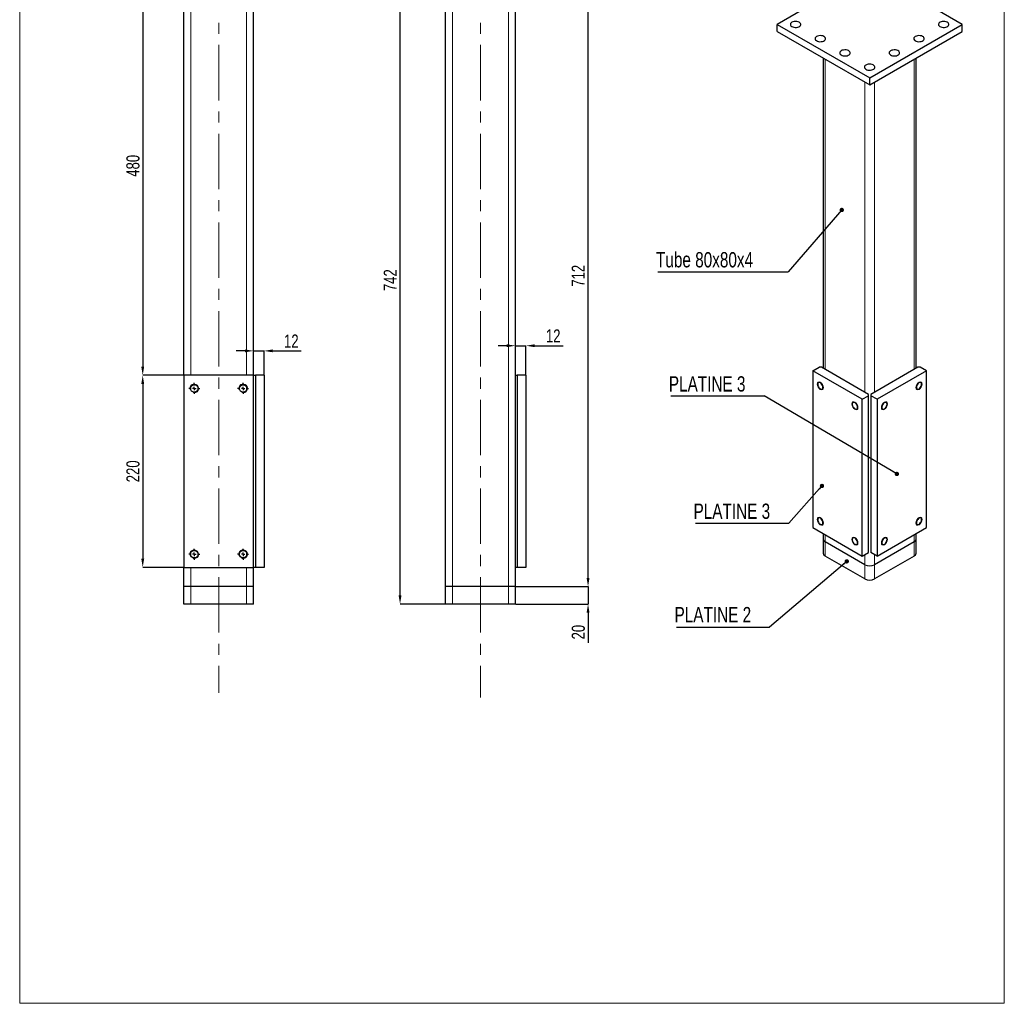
# Model space of a CAD drawing. Header units: millimetres. Extents: x 0 to 841, y 0 to 594.
# Tile 3 of 7: x 252 to 478, y 238 to 464. Entities that reach past the tile are written whole.
import ezdxf

# ---------------------------------------------------------------- set-up
doc = ezdxf.new("R2010")
doc.units = ezdxf.units.MM
doc.header["$PDSIZE"] = -1
doc.linetypes.add('CENTERX2', pattern=[20.32, 12.7, -2.54, 2.54, -2.54])
for name, color, linetype in [('COTES', 1, 'Continuous'), ('NOTES', 6, 'Continuous'), ('TRAIT-FINS', 9, 'Continuous'), ('TRAIT-MIXTES', 3, 'CENTERX2')]:
    doc.layers.add(name, color=color, linetype=linetype)
doc.layers.add('TRAIT-FORT', color=4, linetype='Continuous', lineweight=25)
doc.styles.add('SLDTEXTSTYLE0', font='TXT', dxfattribs={"width": 0.75})
doc.dimstyles.new('SLDDIMSTYLE5', dxfattribs={"dimtxt": 3, "dimasz": 2, "dimexe": 0, "dimexo": 0.0625, "dimgap": 0.75, "dimtad": 1, "dimlfac": 5, "dimrnd": 1e-09, "dimzin": 12, "dimdsep": 46, "dimtxsty": 'SLDTEXTSTYLE0', "dimsah": 1, "dimcen": 0.09, "dimadec": 0, "dimazin": 3, "dimtfac": 1, "dimtofl": 0, "dimtmove": 0, "dimatfit": 3, "dimfxl": 1, "dimfrac": 2, "dimtolj": 1, "dimtzin": 12, "dimarcsym": 0})
doc.dimstyles.new('SLDDIMSTYLE6', dxfattribs={"dimtxt": 3, "dimasz": 2, "dimexe": 0, "dimexo": 0.0625, "dimgap": 0.75, "dimtad": 1, "dimlfac": 5, "dimrnd": 1e-09, "dimzin": 12, "dimdsep": 46, "dimtxsty": 'SLDTEXTSTYLE0', "dimsah": 1, "dimcen": 0.09, "dimadec": 0, "dimazin": 3, "dimtfac": 1, "dimtmove": 0, "dimatfit": 0, "dimfxl": 1, "dimfrac": 2, "dimtolj": 1, "dimtzin": 12, "dimarcsym": 0})
doc.dimstyles.new('SLDDIMSTYLE8', dxfattribs={"dimtxt": 0.18, "dimasz": 1, "dimexe": 0, "dimexo": 0.0625, "dimgap": 0, "dimtad": 0, "dimtih": 1, "dimtoh": 1, "dimdec": 0, "dimrnd": 1e-09, "dimzin": 0, "dimdsep": 46, "dimtxsty": 'Standard', "dimblk1": 'DOT', "dimblk2": 'DOT', "dimsah": 1, "dimcen": 0.09, "dimadec": 0, "dimazin": 0, "dimtfac": 1, "dimtdec": 0, "dimtofl": 0, "dimtmove": 0, "dimatfit": 3, "dimldrblk": 'DOT', "dimfxl": 1, "dimfrac": 2, "dimtolj": 1, "dimtzin": 0, "dimarcsym": 0})

# ---------------------------------------------------------------- blocks, each defined once
blk = doc.blocks.new('_D_29')
at = {"layer": 'COTES', "color": 0, "lineweight": -2, "transparency": 16777216}
for p, q in [((342.69, 478.08), (339.3, 478.08)), ((339.3, 331.68), (339.3, 476.08)), ((349.69, 329.68), (339.3, 329.68))]:
    blk.add_line(p, q, dxfattribs=at)
at = {"layer": 'COTES', "color": 0, "transparency": 16777216}
for points in [[(338.97, 476.08), (339.63, 476.08), (339.3, 478.08)], [(338.97, 331.68), (339.63, 331.68), (339.3, 329.68)]]:
    blk.add_solid(points, dxfattribs=at)
at = {"layer": 'Defpoints', "color": 0, "transparency": 16777216}
for p in [(339.3, 478.08), (342.75, 478.08), (349.75, 329.68)]:
    blk.add_point(p, dxfattribs=at)
at = {"layer": 'COTES', "color": 0, "transparency": 16777216, "insert": (335.55, 403.88), "char_height": 3, "attachment_point": 2, "rotation": 90, "style": 'SLDTEXTSTYLE0'}
blk.add_mtext('\\A1;742', dxfattribs=at)
blk = doc.blocks.new('_D_30')
at = {"layer": 'COTES', "color": 0, "lineweight": -2, "transparency": 16777216}
for p, q in [((372.81, 476.08), (382.39, 476.08)), ((382.39, 335.68), (382.39, 474.08)), ((365.81, 333.68), (382.39, 333.68))]:
    blk.add_line(p, q, dxfattribs=at)
at = {"layer": 'COTES', "color": 0, "transparency": 16777216}
for points in [[(382.05, 474.08), (382.72, 474.08), (382.39, 476.08)], [(382.05, 335.68), (382.72, 335.68), (382.39, 333.68)]]:
    blk.add_solid(points, dxfattribs=at)
at = {"layer": 'Defpoints', "color": 0, "transparency": 16777216}
for p in [(372.75, 476.08), (382.39, 476.08), (365.75, 333.68)]:
    blk.add_point(p, dxfattribs=at)
at = {"layer": 'COTES', "color": 0, "transparency": 16777216, "insert": (378.64, 404.88), "char_height": 3, "attachment_point": 2, "rotation": 90, "style": 'SLDTEXTSTYLE0'}
blk.add_mtext('\\A1;712', dxfattribs=at)
blk = doc.blocks.new('_D_32')
at = {"layer": 'COTES', "color": 0, "lineweight": -2, "transparency": 16777216}
for p, q in [((382.39, 335.68), (382.39, 337.68)), ((365.81, 333.68), (382.39, 333.68)), ((382.39, 333.68), (382.39, 329.68)), ((365.81, 329.68), (382.39, 329.68)), ((382.39, 327.68), (382.39, 320.8))]:
    blk.add_line(p, q, dxfattribs=at)
at = {"layer": 'COTES', "color": 0, "transparency": 16777216}
for points in [[(382.05, 335.68), (382.72, 335.68), (382.39, 333.68)], [(382.05, 327.68), (382.72, 327.68), (382.39, 329.68)]]:
    blk.add_solid(points, dxfattribs=at)
at = {"layer": 'Defpoints', "color": 0, "transparency": 16777216}
for p in [(365.75, 333.68), (382.39, 333.68), (365.75, 329.68)]:
    blk.add_point(p, dxfattribs=at)
at = {"layer": 'COTES', "color": 0, "transparency": 16777216, "insert": (378.64, 323.24), "char_height": 3, "attachment_point": 2, "rotation": 90, "style": 'SLDTEXTSTYLE0'}
blk.add_mtext('\\A1;20', dxfattribs=at)
blk = doc.blocks.new('_D_33')
at = {"layer": 'COTES', "color": 0, "lineweight": -2, "transparency": 16777216}
for p, q in [((363.75, 388.86), (361.75, 388.86)), ((365.75, 382.14), (365.75, 388.86)), ((365.75, 388.86), (368.15, 388.86)), ((368.15, 382.14), (368.15, 388.86)), ((370.15, 388.86), (376.65, 388.86))]:
    blk.add_line(p, q, dxfattribs=at)
at = {"layer": 'COTES', "color": 0, "transparency": 16777216}
for points in [[(363.75, 389.19), (363.75, 388.53), (365.75, 388.86)], [(370.15, 389.19), (370.15, 388.53), (368.15, 388.86)]]:
    blk.add_solid(points, dxfattribs=at)
at = {"layer": 'Defpoints', "color": 0, "transparency": 16777216}
for p in [(368.15, 388.86), (365.75, 382.08), (368.15, 382.08)]:
    blk.add_point(p, dxfattribs=at)
at = {"layer": 'COTES', "color": 0, "transparency": 16777216, "insert": (374.4, 392.61), "char_height": 3, "attachment_point": 2, "style": 'SLDTEXTSTYLE0'}
blk.add_mtext('\\A1;12', dxfattribs=at)
blk = doc.blocks.new('_D_34')
at = {"layer": 'COTES', "color": 0, "lineweight": -2, "transparency": 16777216}
for p, q in [((282.66, 478.08), (280.31, 478.08)), ((280.31, 476.08), (280.31, 384.08)), ((289.66, 382.08), (280.31, 382.08))]:
    blk.add_line(p, q, dxfattribs=at)
at = {"layer": 'COTES', "color": 0, "transparency": 16777216}
for points in [[(279.98, 476.08), (280.65, 476.08), (280.31, 478.08)], [(279.98, 384.08), (280.65, 384.08), (280.31, 382.08)]]:
    blk.add_solid(points, dxfattribs=at)
at = {"layer": 'Defpoints', "color": 0, "transparency": 16777216}
for p in [(282.72, 478.08), (280.31, 382.08), (289.72, 382.08)]:
    blk.add_point(p, dxfattribs=at)
at = {"layer": 'COTES', "color": 0, "transparency": 16777216, "insert": (276.56, 430.08), "char_height": 3, "attachment_point": 2, "rotation": 90, "style": 'SLDTEXTSTYLE0'}
blk.add_mtext('\\A1;480', dxfattribs=at)
blk = doc.blocks.new('_D_35')
at = {"layer": 'COTES', "color": 0, "lineweight": -2, "transparency": 16777216}
for p, q in [((289.66, 382.08), (280.31, 382.08)), ((280.31, 380.08), (280.31, 340.08)), ((289.66, 338.08), (280.31, 338.08))]:
    blk.add_line(p, q, dxfattribs=at)
at = {"layer": 'COTES', "color": 0, "transparency": 16777216}
for points in [[(279.98, 380.08), (280.65, 380.08), (280.31, 382.08)], [(279.98, 340.08), (280.65, 340.08), (280.31, 338.08)]]:
    blk.add_solid(points, dxfattribs=at)
at = {"layer": 'Defpoints', "color": 0, "transparency": 16777216}
for p in [(289.72, 382.08), (280.31, 338.08), (289.72, 338.08)]:
    blk.add_point(p, dxfattribs=at)
at = {"layer": 'COTES', "color": 0, "transparency": 16777216, "insert": (276.56, 360.08), "char_height": 3, "attachment_point": 2, "rotation": 90, "style": 'SLDTEXTSTYLE0'}
blk.add_mtext('\\A1;220', dxfattribs=at)
blk = doc.blocks.new('_D_36')
at = {"layer": 'COTES', "color": 0, "lineweight": -2, "transparency": 16777216}
for p, q in [((303.72, 387.68), (301.72, 387.68)), ((305.72, 382.14), (305.72, 387.68)), ((305.72, 387.68), (308.12, 387.68)), ((308.12, 382.14), (308.12, 387.68)), ((310.12, 387.68), (316.62, 387.68))]:
    blk.add_line(p, q, dxfattribs=at)
at = {"layer": 'COTES', "color": 0, "transparency": 16777216}
for points in [[(303.72, 388.02), (303.72, 387.35), (305.72, 387.68)], [(310.12, 388.02), (310.12, 387.35), (308.12, 387.68)]]:
    blk.add_solid(points, dxfattribs=at)
at = {"layer": 'Defpoints', "color": 0, "transparency": 16777216}
for p in [(305.72, 387.68), (305.72, 382.08), (308.12, 382.08)]:
    blk.add_point(p, dxfattribs=at)
at = {"layer": 'COTES', "color": 0, "transparency": 16777216, "insert": (314.37, 391.43), "char_height": 3, "attachment_point": 2, "style": 'SLDTEXTSTYLE0'}
blk.add_mtext('\\A1;12', dxfattribs=at)
blk = doc.blocks.new('SW_CENTERMARKSYMBOL_24')
at = {"layer": 'TRAIT-MIXTES', "color": 0}
for p, q in [((-0.8, 0), (-1.25, 0)), ((0, 0), (-0.4, 0)), ((0, 0.8), (0, 1.25)), ((0, 0), (0, 0.4)), ((0, 0), (0, -0.4)), ((0, 0), (0.4, 0)), ((0.8, 0), (1.25, 0)), ((0, -0.8), (0, -1.25))]:
    blk.add_line(p, q, dxfattribs=at)
blk = doc.blocks.new('SW_CENTERMARKSYMBOL_25')
at = {"layer": 'TRAIT-MIXTES', "color": 0}
for p, q in [((-0.8, 0), (-1.25, 0)), ((0, 0), (-0.4, 0)), ((0, 0.8), (0, 1.25)), ((0, 0), (0, 0.4)), ((0, 0), (0, -0.4)), ((0, 0), (0.4, 0)), ((0.8, 0), (1.25, 0)), ((0, -0.8), (0, -1.25))]:
    blk.add_line(p, q, dxfattribs=at)
blk = doc.blocks.new('SW_CENTERMARKSYMBOL_26')
at = {"layer": 'TRAIT-MIXTES', "color": 0}
for p, q in [((-0.8, 0), (-1.25, 0)), ((0, 0), (-0.4, 0)), ((0, 0.8), (0, 1.25)), ((0, 0), (0, 0.4)), ((0, 0), (0, -0.4)), ((0, 0), (0.4, 0)), ((0.8, 0), (1.25, 0)), ((0, -0.8), (0, -1.25))]:
    blk.add_line(p, q, dxfattribs=at)
blk = doc.blocks.new('SW_CENTERMARKSYMBOL_27')
at = {"layer": 'TRAIT-MIXTES', "color": 0}
for p, q in [((-0.8, 0), (-1.25, 0)), ((0, 0), (-0.4, 0)), ((0, 0.8), (0, 1.25)), ((0, 0), (0, 0.4)), ((0, 0), (0, -0.4)), ((0, 0), (0.4, 0)), ((0.8, 0), (1.25, 0)), ((0, -0.8), (0, -1.25))]:
    blk.add_line(p, q, dxfattribs=at)
blk = doc.blocks.new('SW_NOTE_10')
at = {"layer": 'NOTES', "color": 0}
blk.add_line((-21.37, 0), (0, 0), dxfattribs=at)
at = {"layer": 'NOTES', "color": 0, "insert": (-21.84, 4.52), "char_height": 3.5, "attachment_point": 1, "style": 'SLDTEXTSTYLE0'}
blk.add_mtext('PLATINE 3', dxfattribs=at)
blk = doc.blocks.new('_Dot')
at = {"color": 0, "linetype": 'ByBlock', "lineweight": -2}
blk.add_line((-0.5, 0), (-1, 0), dxfattribs=at)
at = {"color": 0, "linetype": 'ByBlock', "const_width": 0.5}
blk.add_lwpolyline([(-0.25, 0, 1), (0.25, 0, 1)], format="xyb", close=True, dxfattribs=at)
blk = doc.blocks.new('SW_NOTE_11')
at = {"layer": 'NOTES', "color": 0}
blk.add_line((-21.37, 0), (0, 0), dxfattribs=at)
at = {"layer": 'NOTES', "color": 0, "insert": (-21.84, 4.51), "char_height": 3.5, "attachment_point": 1, "style": 'SLDTEXTSTYLE0'}
blk.add_mtext('PLATINE 3', dxfattribs=at)
blk = doc.blocks.new('SW_NOTE_12')
at = {"layer": 'NOTES', "color": 0}
blk.add_line((-21.37, 0), (0, 0), dxfattribs=at)
at = {"layer": 'NOTES', "color": 0, "insert": (-21.79, 4.6), "char_height": 3.5, "attachment_point": 1, "style": 'SLDTEXTSTYLE0'}
blk.add_mtext('PLATINE 2', dxfattribs=at)
blk = doc.blocks.new('SW_NOTE_13')
at = {"layer": 'NOTES', "color": 0}
blk.add_line((-29.88, 0), (0, 0), dxfattribs=at)
at = {"layer": 'NOTES', "color": 0, "insert": (-30.27, 4.52), "char_height": 3.5, "attachment_point": 1, "style": 'SLDTEXTSTYLE0'}
blk.add_mtext('Tube 80x80x4', dxfattribs=at)

msp = doc.modelspace()

# ---------------------------------------------------------------- linework, layer by layer
at = {"lineweight": 18}
for p, q in [((252.11, 568.9859), (252.11, 238.205)), ((477.801, 568.9859), (477.801, 238.205)), ((252.11, 238.205), (477.801, 238.205))]:
    msp.add_line(p, q, dxfattribs=at)
at = {"layer": 'TRAIT-FINS', "lineweight": 18}
for p, q in [((291.3232, 382.0797), (291.3232, 476.0797)), ((304.1232, 382.0797), (304.1232, 476.0797)), ((351.3494, 333.6797), (351.3494, 476.0797)), ((364.1494, 333.6797), (364.1494, 476.0797)), ((436.7569, 383.4367), (436.7569, 454.4767)), ((457.1216, 383.4367), (457.1216, 454.4767)), ((445.8079, 378.2117), (445.8079, 449.2516)), ((448.0706, 378.2117), (448.0706, 449.2516)), ((291.3232, 378.7925), (291.3232, 379.3669)), ((304.1232, 378.7925), (304.1232, 379.3669)), ((436.7569, 343.9161), (436.7569, 345.5495)), ((457.1216, 343.9161), (457.1216, 345.5495)), ((436.7569, 340.6499), (436.7569, 343.9161)), ((457.1216, 340.6499), (457.1216, 343.9161)), ((291.3232, 340.7925), (291.3232, 341.3669)), ((304.1232, 340.7925), (304.1232, 341.3669)), ((445.8079, 338.6911), (445.8079, 340.9776)), ((448.0706, 338.6911), (448.0706, 340.9776)), ((445.8079, 335.4249), (445.8079, 338.6911)), ((448.0706, 335.4249), (448.0706, 338.6911)), ((291.3232, 333.6797), (291.3232, 338.0797)), ((304.1232, 333.6797), (304.1232, 338.0797)), ((291.3232, 329.6797), (291.3232, 333.6797)), ((304.1232, 329.6797), (304.1232, 333.6797)), ((351.3494, 329.6797), (351.3494, 333.6797)), ((364.1494, 329.6797), (364.1494, 333.6797))]:
    msp.add_line(p, q, dxfattribs=at)
at = {"layer": 'TRAIT-FINS', "lineweight": 18, "flags": 128}
for points in [[(436.3326, 379.2726), (436.2788, 378.9912), (436.1255, 378.8148), (435.8961, 378.7702), (435.6255, 378.8643), (435.3549, 379.0826), (435.1255, 379.3921), (434.9723, 379.7455), (434.9184, 380.089), (434.9723, 380.3704), (435.1255, 380.5468), (435.3549, 380.5914), (435.6255, 380.4973), (435.8961, 380.279), (436.1255, 379.9695), (436.2788, 379.6161), (436.3326, 379.2726)], [(458.9601, 380.089), (458.9062, 379.7455), (458.753, 379.3921), (458.5236, 379.0826), (458.253, 378.8643), (457.9824, 378.7702), (457.753, 378.8148), (457.5997, 378.9912), (457.5458, 379.2726), (457.5997, 379.6161), (457.753, 379.9695), (457.9824, 380.279), (458.253, 380.4973), (458.5236, 380.5914), (458.753, 380.5468), (458.9062, 380.3704), (458.9601, 380.089)], [(444.2522, 374.7007), (444.1984, 374.4193), (444.0451, 374.2429), (443.8157, 374.1983), (443.5451, 374.2924), (443.2745, 374.5107), (443.0451, 374.8202), (442.8919, 375.1736), (442.838, 375.5171), (442.8919, 375.7985), (443.0451, 375.9749), (443.2745, 376.0195), (443.5451, 375.9255), (443.8157, 375.7071), (444.0451, 375.3977), (444.1984, 375.0443), (444.2522, 374.7007)], [(451.0405, 375.5171), (450.9866, 375.1736), (450.8334, 374.8202), (450.604, 374.5107), (450.3334, 374.2924), (450.0628, 374.1983), (449.8334, 374.2429), (449.6801, 374.4193), (449.6263, 374.7007), (449.6801, 375.0443), (449.8334, 375.3977), (450.0628, 375.7071), (450.3334, 375.9255), (450.604, 376.0195), (450.8334, 375.9749), (450.9866, 375.7985), (451.0405, 375.5171)], [(436.3326, 348.244), (436.2788, 347.9626), (436.1255, 347.7862), (435.8961, 347.7417), (435.6255, 347.8357), (435.3549, 348.0541), (435.1255, 348.3635), (434.9723, 348.7169), (434.9184, 349.0605), (434.9723, 349.3419), (435.1255, 349.5183), (435.3549, 349.5628), (435.6255, 349.4688), (435.8961, 349.2504), (436.1255, 348.941), (436.2788, 348.5876), (436.3326, 348.244)], [(458.9601, 349.0605), (458.9062, 348.7169), (458.753, 348.3635), (458.5236, 348.0541), (458.253, 347.8357), (457.9824, 347.7417), (457.753, 347.7862), (457.5997, 347.9626), (457.5458, 348.244), (457.5997, 348.5876), (457.753, 348.941), (457.9824, 349.2504), (458.253, 349.4688), (458.5236, 349.5628), (458.753, 349.5183), (458.9062, 349.3419), (458.9601, 349.0605)], [(444.2522, 343.6722), (444.1984, 343.3908), (444.0451, 343.2143), (443.8157, 343.1698), (443.5451, 343.2638), (443.2745, 343.4822), (443.0451, 343.7916), (442.8919, 344.145), (442.838, 344.4886), (442.8919, 344.77), (443.0451, 344.9464), (443.2745, 344.991), (443.5451, 344.8969), (443.8157, 344.6785), (444.0451, 344.3691), (444.1984, 344.0157), (444.2522, 343.6722)], [(451.0405, 344.4886), (450.9866, 344.145), (450.8334, 343.7916), (450.604, 343.4822), (450.3334, 343.2638), (450.0628, 343.1698), (449.8334, 343.2143), (449.6801, 343.3908), (449.6263, 343.6722), (449.6801, 344.0157), (449.8334, 344.3691), (450.0628, 344.6785), (450.3334, 344.8969), (450.604, 344.991), (450.8334, 344.9464), (450.9866, 344.77), (451.0405, 344.4886)]]:
    msp.add_lwpolyline(points, dxfattribs=at)
at = {"layer": 'TRAIT-FINS', "lineweight": 18}
for centre in [(292.1232, 379.0797), (303.3232, 379.0797), (292.1232, 341.0797), (303.3232, 341.0797)]:
    msp.add_arc(centre, 1, 255, 195, dxfattribs=at)
at = {"layer": 'TRAIT-FORT', "lineweight": 25}
for p, q in [((289.7232, 382.0797), (289.7232, 476.0797)), ((305.7232, 382.0797), (305.7232, 476.0797)), ((349.7494, 333.6797), (349.7494, 476.0797)), ((365.7494, 382.0797), (365.7494, 476.0797)), ((446.9392, 474.7238), (425.726, 462.4777)), ((468.1525, 462.4777), (446.9392, 474.7238)), ((425.726, 462.4777), (446.9392, 450.2316)), ((425.726, 460.8446), (425.726, 462.4777)), ((425.726, 460.8446), (446.9392, 448.5985)), ((446.9392, 450.2316), (468.1525, 462.4777)), ((446.9392, 448.5985), (468.1525, 460.8446)), ((468.1525, 460.8446), (468.1525, 462.4777)), ((436.2883, 454.7472), (436.2883, 383.7072)), ((457.5902, 383.7072), (457.5902, 454.7472)), ((446.9392, 448.5985), (446.9392, 450.2316)), ((433.9285, 383.1101), (435.3427, 383.9265)), ((435.9084, 383.9265), (435.3427, 383.9265)), ((446.6564, 377.7218), (435.9084, 383.9265)), ((457.9701, 383.9265), (447.2221, 377.7218)), ((458.5358, 383.9265), (457.9701, 383.9265)), ((459.95, 383.1101), (458.5358, 383.9265)), ((305.7232, 382.0797), (289.7232, 382.0797)), ((289.7232, 382.0797), (289.7232, 338.0797)), ((305.7232, 338.0797), (305.7232, 382.0797)), ((305.7232, 382.0797), (306.1232, 382.0797)), ((306.1232, 382.0797), (306.1232, 338.0797)), ((308.1232, 382.0797), (306.1232, 382.0797)), ((308.1232, 382.0797), (308.1232, 338.0797)), ((365.7494, 338.0797), (365.7494, 382.0797)), ((365.7494, 382.0797), (366.1494, 382.0797)), ((366.1494, 382.0797), (366.1494, 338.0797)), ((368.1494, 382.0797), (366.1494, 382.0797)), ((368.1494, 382.0797), (368.1494, 338.0797)), ((445.2422, 376.5788), (433.9285, 383.1101)), ((433.9285, 383.1101), (433.9285, 347.1823)), ((459.95, 383.1101), (448.6363, 376.5788)), ((459.95, 347.1823), (459.95, 383.1101)), ((445.2422, 376.5788), (446.6564, 377.3953)), ((446.6564, 377.3953), (446.6564, 377.7218)), ((446.6564, 341.4675), (446.6564, 377.3953)), ((447.2221, 377.7218), (447.2221, 377.3953)), ((448.6363, 376.5788), (447.2221, 377.3953)), ((447.2221, 377.3953), (447.2221, 341.4675)), ((445.2422, 340.6511), (445.2422, 376.5788)), ((448.6363, 376.5788), (448.6363, 340.6511)), ((433.9285, 347.1823), (445.2422, 340.6511)), ((436.2883, 345.82), (436.2883, 344.5692)), ((448.6363, 340.6511), (459.95, 347.1823)), ((457.5902, 344.5692), (457.5902, 345.82)), ((436.2883, 344.5692), (436.2883, 341.3031)), ((445.8079, 338.6911), (436.7569, 343.9161)), ((457.1216, 343.9161), (448.0706, 338.6911)), ((457.5902, 341.3031), (457.5902, 344.5692)), ((445.2422, 340.6511), (446.6564, 341.4675)), ((448.6363, 340.6511), (447.2221, 341.4675)), ((445.8079, 335.4249), (436.7569, 340.6499)), ((457.1216, 340.6499), (448.0706, 335.4249)), ((289.7232, 333.6797), (289.7232, 338.0797)), ((289.7232, 338.0797), (305.7232, 338.0797)), ((305.7232, 333.6797), (305.7232, 338.0797)), ((306.1232, 338.0797), (305.7232, 338.0797)), ((308.1232, 338.0797), (306.1232, 338.0797)), ((365.7494, 333.6797), (365.7494, 338.0797)), ((366.1494, 338.0797), (365.7494, 338.0797)), ((368.1494, 338.0797), (366.1494, 338.0797)), ((291.3232, 333.6797), (289.7232, 333.6797)), ((289.7232, 329.6797), (289.7232, 333.6797)), ((304.1232, 333.6797), (291.3232, 333.6797)), ((305.7232, 333.6797), (304.1232, 333.6797)), ((305.7232, 329.6797), (305.7232, 333.6797)), ((351.3494, 333.6797), (349.7494, 333.6797)), ((349.7494, 329.6797), (349.7494, 333.6797)), ((364.1494, 333.6797), (351.3494, 333.6797)), ((365.7494, 333.6797), (364.1494, 333.6797)), ((365.7494, 329.6797), (365.7494, 333.6797)), ((291.3232, 329.6797), (289.7232, 329.6797)), ((304.1232, 329.6797), (291.3232, 329.6797)), ((305.7232, 329.6797), (304.1232, 329.6797)), ((351.3494, 329.6797), (349.7494, 329.6797)), ((364.1494, 329.6797), (351.3494, 329.6797)), ((365.7494, 329.6797), (364.1494, 329.6797))]:
    msp.add_line(p, q, dxfattribs=at)
at = {"layer": 'TRAIT-FORT', "lineweight": 25, "flags": 128}
for points in [[(429.1202, 462.9676), (428.9358, 462.8304), (428.8163, 462.671), (428.7693, 462.4995), (428.7976, 462.3266), (428.8995, 462.1632), (429.0686, 462.0196), (429.2942, 461.9048), (429.5622, 461.8259), (429.8558, 461.7881), (430.1564, 461.7935), (430.4453, 461.842), (430.7042, 461.9303), (430.9169, 462.0531), (431.07, 462.2026), (431.1539, 462.3694), (431.1634, 462.5429), (431.0977, 462.7124), (430.9612, 462.8671), (430.7623, 462.9974), (430.5135, 463.095), (430.2305, 463.1538), (429.931, 463.1701), (429.6339, 463.143), (429.3578, 463.074), (429.1202, 462.9676)], [(463.0613, 462.9676), (462.8769, 462.8304), (462.7575, 462.671), (462.7104, 462.4995), (462.7387, 462.3266), (462.8406, 462.1632), (463.0097, 462.0196), (463.2353, 461.9048), (463.5033, 461.8259), (463.7969, 461.7881), (464.0975, 461.7935), (464.3864, 461.842), (464.6453, 461.9303), (464.858, 462.0531), (465.0111, 462.2026), (465.095, 462.3694), (465.1045, 462.5429), (465.0389, 462.7124), (464.9023, 462.8671), (464.7034, 462.9974), (464.4546, 463.095), (464.1716, 463.1538), (463.8721, 463.1701), (463.575, 463.143), (463.299, 463.074), (463.0613, 462.9676)], [(434.777, 459.7019), (434.5926, 459.5647), (434.4732, 459.4054), (434.4261, 459.2338), (434.4544, 459.061), (434.5563, 458.8976), (434.7254, 458.754), (434.951, 458.6391), (435.2191, 458.5603), (435.5126, 458.5224), (435.8133, 458.5279), (436.1021, 458.5763), (436.361, 458.6647), (436.5737, 458.7875), (436.7268, 458.937), (436.8108, 459.1037), (436.8202, 459.2773), (436.7546, 459.4467), (436.618, 459.6015), (436.4191, 459.7317), (436.1703, 459.8293), (435.8873, 459.8882), (435.5878, 459.9045), (435.2908, 459.8773), (435.0147, 459.8084), (434.777, 459.7019)], [(457.4044, 459.7019), (457.2201, 459.5647), (457.1006, 459.4054), (457.0535, 459.2338), (457.0819, 459.061), (457.1837, 458.8976), (457.3528, 458.754), (457.5785, 458.6391), (457.8465, 458.5603), (458.14, 458.5224), (458.4407, 458.5279), (458.7295, 458.5763), (458.9884, 458.6647), (459.2011, 458.7875), (459.3543, 458.937), (459.4382, 459.1037), (459.4476, 459.2773), (459.382, 459.4467), (459.2455, 459.6015), (459.0465, 459.7317), (458.7977, 459.8293), (458.5147, 459.8882), (458.2153, 459.9045), (457.9182, 459.8773), (457.6421, 459.8084), (457.4044, 459.7019)], [(440.4339, 456.4363), (440.2495, 456.2991), (440.13, 456.1397), (440.083, 455.9682), (440.1113, 455.7953), (440.2132, 455.632), (440.3823, 455.4883), (440.6079, 455.3735), (440.8759, 455.2947), (441.1695, 455.2568), (441.4701, 455.2622), (441.759, 455.3107), (442.0179, 455.3991), (442.2306, 455.5219), (442.3837, 455.6713), (442.4676, 455.8381), (442.4771, 456.0116), (442.4115, 456.1811), (442.2749, 456.3358), (442.076, 456.4661), (441.8272, 456.5637), (441.5442, 456.6225), (441.2447, 456.6389), (440.9476, 456.6117), (440.6715, 456.5427), (440.4339, 456.4363)], [(451.7476, 456.4363), (451.5632, 456.2991), (451.4437, 456.1397), (451.3967, 455.9682), (451.425, 455.7953), (451.5269, 455.632), (451.696, 455.4883), (451.9216, 455.3735), (452.1896, 455.2947), (452.4832, 455.2568), (452.7838, 455.2622), (453.0727, 455.3107), (453.3316, 455.3991), (453.5443, 455.5219), (453.6974, 455.6713), (453.7813, 455.8381), (453.7908, 456.0116), (453.7252, 456.1811), (453.5886, 456.3358), (453.3897, 456.4661), (453.1409, 456.5637), (452.8579, 456.6225), (452.5584, 456.6389), (452.2613, 456.6117), (451.9853, 456.5427), (451.7476, 456.4363)], [(446.0907, 453.1707), (445.9064, 453.0335), (445.7869, 452.8741), (445.7398, 452.7026), (445.7681, 452.5297), (445.87, 452.3663), (446.0391, 452.2227), (446.2647, 452.1079), (446.5328, 452.029), (446.8263, 451.9912), (447.127, 451.9966), (447.4158, 452.0451), (447.6747, 452.1334), (447.8874, 452.2562), (448.0406, 452.4057), (448.1245, 452.5725), (448.1339, 452.746), (448.0683, 452.9155), (447.9317, 453.0702), (447.7328, 453.2005), (447.484, 453.2981), (447.201, 453.3569), (446.9016, 453.3732), (446.6045, 453.3461), (446.3284, 453.2771), (446.0907, 453.1707)], [(436.2266, 379.3338), (436.1999, 379.5538), (436.1221, 379.7851), (436.0003, 380.0071), (435.8451, 380.2001), (435.6705, 380.347), (435.4918, 380.4347), (435.325, 380.4554), (435.1849, 380.4072), (435.084, 380.2946), (435.0312, 380.1273), (435.0312, 379.9205), (435.084, 379.6923), (435.1849, 379.4631), (435.325, 379.2532), (435.4918, 379.0814), (435.6705, 378.9628), (435.8451, 378.908), (436.0003, 378.9218), (436.1221, 379.0031), (436.1999, 379.1447), (436.2266, 379.3338)], [(458.854, 380.0278), (458.8273, 380.2169), (458.7496, 380.3585), (458.6277, 380.4398), (458.4725, 380.4536), (458.2979, 380.3988), (458.1192, 380.2803), (457.9524, 380.1084), (457.8124, 379.8985), (457.7114, 379.6693), (457.6586, 379.4411), (457.6586, 379.2343), (457.7114, 379.067), (457.8124, 378.9544), (457.9524, 378.9062), (458.1192, 378.9269), (458.2979, 379.0146), (458.4725, 379.1615), (458.6277, 379.3545), (458.7496, 379.5765), (458.8273, 379.8078), (458.854, 380.0278)], [(444.1462, 374.7619), (444.1195, 374.9819), (444.0417, 375.2132), (443.9199, 375.4352), (443.7647, 375.6282), (443.5901, 375.7751), (443.4114, 375.8628), (443.2446, 375.8835), (443.1045, 375.8353), (443.0036, 375.7227), (442.9508, 375.5555), (442.9508, 375.3486), (443.0036, 375.1204), (443.1045, 374.8912), (443.2446, 374.6813), (443.4114, 374.5095), (443.5901, 374.3909), (443.7647, 374.3361), (443.9199, 374.3499), (444.0417, 374.4313), (444.1195, 374.5728), (444.1462, 374.7619)], [(450.9344, 375.4559), (450.9077, 375.6451), (450.83, 375.7866), (450.7081, 375.8679), (450.5529, 375.8818), (450.3783, 375.827), (450.1996, 375.7084), (450.0328, 375.5365), (449.8928, 375.3266), (449.7918, 375.0974), (449.739, 374.8693), (449.739, 374.6624), (449.7918, 374.4952), (449.8928, 374.3825), (450.0328, 374.3344), (450.1996, 374.355), (450.3783, 374.4427), (450.5529, 374.5896), (450.7081, 374.7826), (450.83, 375.0046), (450.9077, 375.2359), (450.9344, 375.4559)], [(436.2266, 348.3053), (436.1999, 348.5253), (436.1221, 348.7565), (436.0003, 348.9786), (435.8451, 349.1716), (435.6705, 349.3184), (435.4918, 349.4061), (435.325, 349.4268), (435.1849, 349.3787), (435.084, 349.266), (435.0312, 349.0988), (435.0312, 348.8919), (435.084, 348.6637), (435.1849, 348.4345), (435.325, 348.2247), (435.4918, 348.0528), (435.6705, 347.9342), (435.8451, 347.8794), (436.0003, 347.8933), (436.1221, 347.9746), (436.1999, 348.1161), (436.2266, 348.3053)], [(458.854, 348.9992), (458.8273, 349.1884), (458.7496, 349.3299), (458.6277, 349.4112), (458.4725, 349.4251), (458.2979, 349.3703), (458.1192, 349.2517), (457.9524, 349.0798), (457.8124, 348.87), (457.7114, 348.6408), (457.6586, 348.4126), (457.6586, 348.2057), (457.7114, 348.0385), (457.8124, 347.9258), (457.9524, 347.8777), (458.1192, 347.8984), (458.2979, 347.9861), (458.4725, 348.1329), (458.6277, 348.3259), (458.7496, 348.548), (458.8273, 348.7792), (458.854, 348.9992)], [(444.1462, 343.7334), (444.1195, 343.9534), (444.0417, 344.1847), (443.9199, 344.4067), (443.7647, 344.5997), (443.5901, 344.7466), (443.4114, 344.8342), (443.2446, 344.8549), (443.1045, 344.8068), (443.0036, 344.6941), (442.9508, 344.5269), (442.9508, 344.32), (443.0036, 344.0918), (443.1045, 343.8626), (443.2446, 343.6528), (443.4114, 343.4809), (443.5901, 343.3623), (443.7647, 343.3075), (443.9199, 343.3214), (444.0417, 343.4027), (444.1195, 343.5442), (444.1462, 343.7334)], [(450.9344, 344.4273), (450.9077, 344.6165), (450.83, 344.758), (450.7081, 344.8393), (450.5529, 344.8532), (450.3783, 344.7984), (450.1996, 344.6798), (450.0328, 344.508), (449.8928, 344.2981), (449.7918, 344.0689), (449.739, 343.8407), (449.739, 343.6338), (449.7918, 343.4666), (449.8928, 343.3539), (450.0328, 343.3058), (450.1996, 343.3265), (450.3783, 343.4142), (450.5529, 343.561), (450.7081, 343.7541), (450.83, 343.9761), (450.9077, 344.2073), (450.9344, 344.4273)]]:
    msp.add_lwpolyline(points, dxfattribs=at)
at = {"layer": 'TRAIT-FORT', "lineweight": 25}
for centre in [(292.1232, 379.0797), (303.3232, 379.0797), (292.1232, 341.0797), (303.3232, 341.0797)]:
    msp.add_circle(centre, 0.85, dxfattribs=at)
for centre, radius, start, end in [((437.089, 344.6491), 0.8047, 185.694799, 245.625342), ((456.7895, 344.6491), 0.8047, 294.374658, 354.305201), ((437.089, 341.3829), 0.8047, 185.694799, 245.625342), ((456.7895, 341.3829), 0.8047, 294.374658, 354.305201), ((446.9392, 340.8746), 2.4592, 242.609672, 297.390328), ((446.9392, 337.6085), 2.4592, 242.609672, 297.390328)]:
    msp.add_arc(centre, radius, start, end, dxfattribs=at)
at = {"layer": 'TRAIT-MIXTES', "lineweight": 18}
for p, q in [((297.7232, 478.0797), (297.7232, 309.3564)), ((357.7494, 478.0797), (357.7494, 308.2582))]:
    msp.add_line(p, q, dxfattribs=at)

# ---------------------------------------------------------------- block references
at = {"layer": 'NOTES'}
for name, p in [('SW_NOTE_13', (428.2374, 405.7888)), ('SW_NOTE_11', (422.7493, 377.3611)), ('SW_NOTE_10', (428.4097, 348.1787)), ('SW_NOTE_12', (424.0072, 324.4051))]:
    msp.add_blockref(name, p, dxfattribs=at)
at = {"layer": 'TRAIT-MIXTES'}
for name, p in [('SW_CENTERMARKSYMBOL_26', (292.1232, 379.0797)), ('SW_CENTERMARKSYMBOL_24', (303.3232, 379.0797)), ('SW_CENTERMARKSYMBOL_27', (292.1232, 341.0797)), ('SW_CENTERMARKSYMBOL_25', (303.3232, 341.0797))]:
    msp.add_blockref(name, p, dxfattribs=at)

# ---------------------------------------------------------------- dimensions: what is measured, and where the dimension line sits
at = {"layer": 'COTES'}
for base, p1, p2, dimstyle, picture, middle in [((280.3142, 382.0797), (282.7232, 478.0797), (289.7232, 382.0797), 'SLDDIMSTYLE5', '_D_34', (280.3142, 430.0797)), ((339.3015, 478.0797), (349.7494, 329.6797), (342.7494, 478.0797), 'SLDDIMSTYLE5', '_D_29', (339.3015, 403.8797)), ((382.3855, 476.0797), (365.7494, 333.6797), (372.7494, 476.0797), 'SLDDIMSTYLE5', '_D_30', (382.3855, 404.8797)), ((280.3142, 338.0797), (289.7232, 382.0797), (289.7232, 338.0797), 'SLDDIMSTYLE5', '_D_35', (280.3142, 360.0797)), ((382.3855, 333.6797), (365.7494, 329.6797), (365.7494, 333.6797), 'SLDDIMSTYLE6', '_D_32', (382.3855, 323.2422))]:
    dim = msp.add_linear_dim(base=base, p1=p1, p2=p2, angle=90, dimstyle=dimstyle, dxfattribs=at)
    dim.commit()
    dim.dimension.update_dxf_attribs({"geometry": picture, "text_midpoint": middle, "dimtype": 160})
for base, p1, p2, picture, middle in [((305.7232, 387.6836), (308.1232, 382.0797), (305.7232, 382.0797), '_D_36', (314.3732, 387.6836)), ((368.1494, 388.8606), (365.7494, 382.0797), (368.1494, 382.0797), '_D_33', (374.3994, 388.8606))]:
    dim = msp.add_linear_dim(base=base, p1=p1, p2=p2, dimstyle='SLDDIMSTYLE6', dxfattribs=at)
    dim.commit()
    dim.dimension.update_dxf_attribs({"geometry": picture, "text_midpoint": middle, "dimtype": 160})

# ---------------------------------------------------------------- leaders
at = {"layer": 'NOTES'}
for points in [[(440.5475, 419.9701), (428.2374, 405.7888)], [(453.1828, 359.4776), (422.7493, 377.3611)], [(436.0098, 356.7299), (428.4097, 348.1787)], [(441.6825, 339.4568), (424.0072, 324.4051)]]:
    msp.add_leader(points, dimstyle='SLDDIMSTYLE8', dxfattribs=at)

doc.saveas('drawing.dxf')
